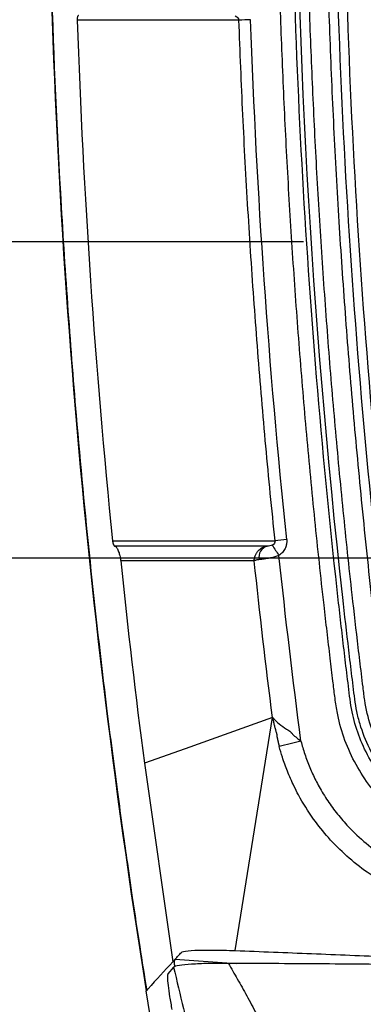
# Model space of a CAD drawing. Header units: millimetres. Extents: x 13 to 546, y 13 to 419.
# Tile 5 of 21: x 288 to 301, y 169 to 205. Entities that reach past the tile are written whole.
import ezdxf

# ---------------------------------------------------------------- set-up
doc = ezdxf.new("R2010")
doc.units = ezdxf.units.MM
doc.header["$LTSCALE"] = 2
doc.layers.add('DIMENSIONS', color=140, linetype='Continuous', lineweight=25)
doc.styles.add('SLDTEXTSTYLE0', font='TXT', dxfattribs={"width": 0.7})
doc.dimstyles.new('SLDDIMSTYLE0', dxfattribs={"dimtxt": 4.316016, "dimasz": 6.604, "dimexe": 0, "dimexo": 0.0625, "dimgap": 1.079004, "dimtad": 0, "dimtih": 1, "dimtoh": 1, "dimrnd": 1e-09, "dimzin": 12, "dimdsep": 46, "dimtxsty": 'SLDTEXTSTYLE0', "dimsah": 1, "dimcen": 0.09, "dimadec": 0, "dimazin": 3, "dimtfac": 1, "dimtofl": 0, "dimtmove": 0, "dimatfit": 3, "dimfxl": 0, "dimfrac": 2, "dimtolj": 1, "dimtzin": 12, "dimarcsym": 0})
doc.dimstyles.new('SLDDIMSTYLE1', dxfattribs={"dimtxt": 4.316016, "dimasz": 6.604, "dimexe": 0, "dimexo": 0.0625, "dimgap": 1.079004, "dimtad": 0, "dimtih": 1, "dimtoh": 1, "dimrnd": 1e-09, "dimzin": 12, "dimdsep": 46, "dimtxsty": 'SLDTEXTSTYLE0', "dimsah": 1, "dimcen": 0.09, "dimadec": 0, "dimazin": 3, "dimtfac": 1, "dimtmove": 0, "dimatfit": 0, "dimfxl": 0, "dimfrac": 2, "dimtolj": 1, "dimtzin": 12, "dimarcsym": 0})

# ---------------------------------------------------------------- blocks, each defined once
blk = doc.blocks.new('_D_4')
at = {"layer": 'DIMENSIONS'}
for p, q in [((301.219, 185.434), (271.326, 185.434)), ((277.676, 185.434), (277.676, 171.699)), ((271.264, 163.874), (269.814, 163.874)), ((269.814, 163.874), (269.814, 157.014)), ((284.089, 163.874), (285.538, 163.874)), ((285.538, 163.874), (285.538, 157.014)), ((269.814, 157.014), (271.264, 157.014)), ((285.538, 157.014), (284.089, 157.014)), ((277.676, 143.139), (277.676, 156.048)), ((321.028, 143.139), (271.326, 143.139))]:
    blk.add_line(p, q, dxfattribs=at)
for points in [[(277.676, 185.434), (276.66, 178.83), (278.692, 178.83)], [(277.676, 143.139), (278.692, 149.743), (276.66, 149.743)]]:
    blk.add_solid(points, dxfattribs=at)
at = {"layer": 'DIMENSIONS', "char_height": 4.2333, "attachment_point": 1, "style": 'SLDTEXTSTYLE0'}
for s, insert in [('42.3', (271.264, 170.297)), ('1.67', (271.264, 162.471))]:
    blk.add_mtext(s, dxfattribs=dict(at, insert=insert))
blk = doc.blocks.new('_D_5')
at = {"layer": 'DIMENSIONS'}
for p, q in [((250.697, 210.607), (249.248, 210.607)), ((249.248, 210.607), (249.248, 203.747)), ((263.523, 210.607), (264.972, 210.607)), ((264.972, 210.607), (264.972, 203.747)), ((271.304, 210.607), (277.676, 210.607)), ((277.676, 210.607), (277.676, 196.997)), ((249.248, 203.747), (250.697, 203.747)), ((264.972, 203.747), (263.523, 203.747)), ((298.489, 196.997), (271.326, 196.997)), ((301.219, 185.434), (271.326, 185.434)), ((277.676, 185.434), (277.676, 172.734))]:
    blk.add_line(p, q, dxfattribs=at)
for points in [[(277.676, 196.997), (278.692, 203.601), (276.66, 203.601)], [(277.676, 185.434), (276.66, 178.83), (278.692, 178.83)]]:
    blk.add_solid(points, dxfattribs=at)
at = {"layer": 'DIMENSIONS', "char_height": 4.2333, "attachment_point": 1, "style": 'SLDTEXTSTYLE0'}
for s, insert in [('11.6', (250.697, 217.03)), ('0.46', (250.697, 209.205))]:
    blk.add_mtext(s, dxfattribs=dict(at, insert=insert))

msp = doc.modelspace()

# ---------------------------------------------------------------- linework, layer by layer
for p, q in [((291.146, 205.104), (290.215, 205.104)), ((292.693, 205.103), (291.146, 205.104)), ((291.504, 186.069), (292.436, 186.068)), ((292.27, 185.875), (291.583, 185.876)), ((293.825, 185.873), (292.27, 185.875)), ((297.352, 179.601), (294.16, 178.464)), ((295.99, 171.086), (297.352, 179.601)), ((294.16, 178.464), (292.669, 177.933)), ((292.669, 177.933), (293.709, 170.677)), ((293.794, 170.77), (293.709, 170.677)), ((293.794, 170.77), (296.018, 170.616)), ((293.738, 170.48), (293.529, 170.235)), ((292.804, 169.69), (292.736, 169.616)), ((292.762, 169.62), (292.749, 169.618))]:
    msp.add_line(p, q)
for centre, radius, start, end in [((312.874, -259.52), 464.925, 92.01202, 92.0646), ((314.193, 27.944), 159.007, 95.89263, 96.04637), ((297.283, 185.463), 0.429, 106.7842, 191.16), ((310.603, 194.332), 15.712, 212.4324, 214.0655), ((577.34, 214.997), 287.073, 185.93081, 187.41813), ((330.343, 50.297), 132.365, 103.96987, 104.32353)]:
    msp.add_arc(centre, radius, start, end)
for points, knots in [([(292.749, 169.618), (291.538, 177.181), (290.638, 184.744), (289.438, 199.871), (289.14, 207.434), (289.14, 222.56), (289.438, 230.123), (290.638, 245.25), (291.538, 252.813), (292.749, 260.376)], [0, 0, 0, 0, 0.25, 0.25, 0.5, 0.5, 0.75, 0.75, 1, 1, 1, 1]), ([(292.752, 260.375), (292.66, 259.794), (292.492, 258.728), (292.272, 257.271), (292.1, 256.1), (291.964, 255.144), (291.731, 253.475), (291.285, 250.108), (290.514, 243.442), (289.758, 234.673), (289.253, 224.691), (289.098, 215.567), (289.218, 206.929), (289.563, 198.782), (290.2, 189.781), (290.907, 182.984), (291.484, 178.403), (291.678, 176.921), (291.857, 175.61), (292.038, 174.325), (292.245, 172.901), (292.487, 171.291), (292.668, 170.157), (292.754, 169.619)], [0, 0, 0, 0, 0.019376, 0.035538, 0.048494, 0.058334, 0.067325, 0.103982, 0.170113, 0.288198, 0.393632, 0.499066, 0.588527, 0.677988, 0.767448, 0.885533, 0.902853, 0.919454, 0.93471, 0.946412, 0.962196, 0.982071, 1, 1, 1, 1]), ([(324.772, 171.722), (324.546, 171.723), (324.094, 171.725), (323.416, 171.742), (322.739, 171.768), (322.063, 171.806), (321.387, 171.854), (320.712, 171.913), (320.038, 171.983), (319.364, 172.063), (318.691, 172.154), (318.019, 172.256), (317.348, 172.368), (316.235, 172.573), (314.688, 172.907), (313.05, 173.342), (311.751, 173.737), (310.941, 174.005), (310.376, 174.2), (310.056, 174.321), (309.738, 174.436), (309.417, 174.519), (309.087, 174.551), (308.847, 174.559), (308.464, 174.556), (307.807, 174.558), (307.144, 174.558), (306.619, 174.558), (306.29, 174.555), (305.881, 174.556), (305.392, 174.585), (304.747, 174.676), (303.957, 174.878), (303.057, 175.265), (302.226, 175.779), (301.483, 176.415), (300.843, 177.154), (300.324, 177.982), (299.934, 178.877), (299.72, 179.689), (299.624, 180.381), (299.566, 180.891), (299.509, 181.355), (299.397, 182.281), (299.186, 184.108), (298.894, 186.836), (298.596, 189.956), (298.334, 193.079), (298.106, 196.204), (297.913, 199.331), (297.755, 202.46), (297.632, 205.591), (297.545, 208.725), (297.49, 211.86), (297.484, 213.951), (297.48, 214.997)], [0, 0, 0, 0, 0.010727, 0.021445, 0.032157, 0.042866, 0.053574, 0.064285, 0.075, 0.085722, 0.096455, 0.107201, 0.117961, 0.12874, 0.160865, 0.192949, 0.209105, 0.225268, 0.233384, 0.237454, 0.241507, 0.249422, 0.253078, 0.257205, 0.260836, 0.271222, 0.288364, 0.29226, 0.296156, 0.303942, 0.311656, 0.319384, 0.334799, 0.350189, 0.365634, 0.380989, 0.396417, 0.41178, 0.427161, 0.442552, 0.451417, 0.460273, 0.466913, 0.473553, 0.504534, 0.554104, 0.603653, 0.653186, 0.70271, 0.75223, 0.801753, 0.851286, 0.900833, 0.950403, 1, 1, 1, 1]), ([(324.779, 172.253), (322.066, 172.253), (319.398, 172.513), (315.463, 173.268), (314.163, 173.581), (312.23, 174.145), (311.588, 174.348), (310.79, 174.622), (310.629, 174.678), (310.32, 174.791), (310.156, 174.855), (309.886, 174.943), (309.79, 174.972), (309.593, 175.02), (309.493, 175.038), (309.202, 175.079), (309.015, 175.087), (308.791, 175.089), (308.75, 175.089), (308.668, 175.089), (308.545, 175.089), (308.258, 175.089), (308.011, 175.089), (307.519, 175.089), (307.193, 175.09), (306.53, 175.089), (306.198, 175.083), (305.738, 175.096), (305.591, 175.105), (305.294, 175.136), (305.146, 175.157), (304.708, 175.236), (304.42, 175.31), (303.855, 175.503), (303.578, 175.622), (303.05, 175.899), (302.798, 176.055), (302.317, 176.407), (302.088, 176.603), (301.665, 177.025), (301.472, 177.25), (301.118, 177.728), (300.958, 177.983), (300.679, 178.512), (300.562, 178.786), (300.368, 179.347), (300.291, 179.634), (300.21, 180.078), (300.188, 180.231), (300.148, 180.544), (300.129, 180.706), (300.071, 181.197), (300.031, 181.518), (299.915, 182.49), (299.84, 183.137), (299.185, 188.967), (298.748, 194.159), (298.165, 204.565), (298.018, 209.782), (298.018, 214.997)], [0, 0, 0, 0, 0.125, 0.125, 0.1875, 0.1875, 0.21875, 0.21875, 0.226562, 0.226562, 0.234375, 0.234375, 0.238281, 0.238281, 0.242187, 0.242187, 0.25, 0.25, 0.251953, 0.251953, 0.253906, 0.257812, 0.265625, 0.265625, 0.28125, 0.28125, 0.296875, 0.296875, 0.304687, 0.304687, 0.3125, 0.3125, 0.328125, 0.328125, 0.34375, 0.34375, 0.359375, 0.359375, 0.375, 0.375, 0.390625, 0.390625, 0.40625, 0.40625, 0.421875, 0.421875, 0.4375, 0.4375, 0.445312, 0.445312, 0.453125, 0.453125, 0.46875, 0.46875, 0.5, 0.5, 0.75, 0.75, 1, 1, 1, 1]), ([(351.447, 214.997), (351.448, 204.632), (350.868, 194.266), (349.721, 183.997), (349.649, 183.355), (349.575, 182.714), (349.499, 182.073), (349.461, 181.752), (349.422, 181.434), (349.383, 181.111), (349.363, 180.949), (349.343, 180.785), (349.323, 180.625), (349.303, 180.464), (349.286, 180.308), (349.263, 180.156), (349.241, 180.003), (349.213, 179.854), (349.178, 179.705), (349.143, 179.556), (349.102, 179.406), (349.054, 179.254), (348.957, 178.951), (348.833, 178.65), (348.68, 178.356), (348.375, 177.769), (347.956, 177.216), (347.45, 176.756), (346.943, 176.296), (346.352, 175.928), (345.736, 175.68), (345.427, 175.556), (345.113, 175.461), (344.8, 175.394), (344.643, 175.36), (344.487, 175.333), (344.332, 175.313), (344.176, 175.292), (344.023, 175.279), (343.869, 175.271), (343.56, 175.257), (343.243, 175.264), (342.92, 175.264), (342.596, 175.264), (342.273, 175.264), (341.949, 175.264), (341.788, 175.264), (341.626, 175.264), (341.464, 175.264), (341.302, 175.264), (341.14, 175.264), (340.979, 175.265), (340.656, 175.265), (340.337, 175.26), (340.028, 175.194), (339.873, 175.161), (339.721, 175.115), (339.57, 175.065), (339.419, 175.014), (339.27, 174.959), (339.12, 174.906), (338.821, 174.799), (338.52, 174.695), (338.217, 174.595), (337.612, 174.394), (336.999, 174.206), (336.381, 174.032), (335.145, 173.683), (333.884, 173.389), (332.607, 173.153), (330.054, 172.681), (327.436, 172.437), (324.818, 172.434), (323.509, 172.433), (322.2, 172.492), (320.899, 172.612), (319.598, 172.732), (318.306, 172.913), (317.03, 173.15), (315.753, 173.388), (314.493, 173.683), (313.257, 174.032), (312.638, 174.206), (312.026, 174.394), (311.421, 174.595), (311.118, 174.695), (310.816, 174.797), (310.517, 174.907), (310.217, 175.016), (309.922, 175.132), (309.612, 175.194), (309.456, 175.225), (309.298, 175.243), (309.139, 175.254), (308.98, 175.264), (308.82, 175.264), (308.659, 175.264), (308.335, 175.264), (308.012, 175.264), (307.688, 175.264), (307.365, 175.264), (307.043, 175.265), (306.718, 175.264), (306.555, 175.264), (306.391, 175.262), (306.231, 175.262), (306.151, 175.263), (306.072, 175.263), (305.995, 175.264), (305.918, 175.266), (305.844, 175.268), (305.767, 175.271), (305.158, 175.301), (304.519, 175.431), (303.902, 175.68), (303.285, 175.929), (302.694, 176.295), (302.188, 176.756), (301.682, 177.217), (301.262, 177.769), (300.957, 178.356), (300.805, 178.65), (300.681, 178.951), (300.584, 179.254), (300.536, 179.406), (300.494, 179.557), (300.459, 179.709), (300.424, 179.86), (300.397, 180.008), (300.374, 180.161), (300.327, 180.467), (300.294, 180.791), (300.255, 181.111), (300.216, 181.432), (300.177, 181.752), (300.139, 182.073), (300.063, 182.714), (299.989, 183.355), (299.917, 183.997), (298.769, 194.266), (298.191, 204.632), (298.19, 214.997)], [0.3599189, 0.3599189, 0.3599189, 0.3599189, 0.4849189, 0.4849189, 0.4849189, 0.4927314, 0.4927314, 0.4927314, 0.4966376, 0.4966376, 0.4966376, 0.4985907, 0.4985907, 0.4985907, 0.5005439, 0.5005439, 0.5005439, 0.502497, 0.502497, 0.502497, 0.5044501, 0.5044501, 0.5044501, 0.5083564, 0.5083564, 0.5083564, 0.5161689, 0.5161689, 0.5161689, 0.5239814, 0.5239814, 0.5239814, 0.5278876, 0.5278876, 0.5278876, 0.5298407, 0.5298407, 0.5298407, 0.5317939, 0.5317939, 0.5317939, 0.5357001, 0.5357001, 0.5357001, 0.5396064, 0.5396064, 0.5396064, 0.5415595, 0.5415595, 0.5415595, 0.5435126, 0.5435126, 0.5435126, 0.5474189, 0.5474189, 0.5474189, 0.549372, 0.549372, 0.549372, 0.5513251, 0.5513251, 0.5513251, 0.5552314, 0.5552314, 0.5552314, 0.5630439, 0.5630439, 0.5630439, 0.5786689, 0.5786689, 0.5786689, 0.6099189, 0.6099189, 0.6099189, 0.6255439, 0.6255439, 0.6255439, 0.6411689, 0.6411689, 0.6411689, 0.6567939, 0.6567939, 0.6567939, 0.6646064, 0.6646064, 0.6646064, 0.6685126, 0.6685126, 0.6685126, 0.6724189, 0.6724189, 0.6724189, 0.674372, 0.674372, 0.674372, 0.6763251, 0.6763251, 0.6763251, 0.6802314, 0.6802314, 0.6802314, 0.6841376, 0.6841376, 0.6841376, 0.6860907, 0.6860907, 0.6860907, 0.6870673, 0.6870673, 0.6870673, 0.6880439, 0.6880439, 0.6880439, 0.6958564, 0.6958564, 0.6958564, 0.7036689, 0.7036689, 0.7036689, 0.7114814, 0.7114814, 0.7114814, 0.7153876, 0.7153876, 0.7153876, 0.7173407, 0.7173407, 0.7173407, 0.7192939, 0.7192939, 0.7192939, 0.7232001, 0.7232001, 0.7232001, 0.7271064, 0.7271064, 0.7271064, 0.7349189, 0.7349189, 0.7349189, 0.8599189, 0.8599189, 0.8599189, 0.8599189]), ([(351.093, 214.997), (351.092, 214.427), (351.09, 213.288), (351.074, 211.579), (351.048, 209.871), (351.011, 208.163), (350.964, 206.456), (350.907, 204.749), (350.839, 203.043), (350.761, 201.337), (350.672, 199.632), (350.572, 197.928), (350.463, 196.224), (350.342, 194.52), (350.212, 192.817), (350.07, 191.115), (349.919, 189.413), (349.757, 187.712), (349.584, 186.011), (349.395, 184.254), (349.188, 182.44), (349.026, 181.096), (348.928, 180.317), (348.884, 180.006), (348.77, 179.483), (348.503, 178.732), (348.026, 177.905), (347.416, 177.174), (346.685, 176.564), (345.86, 176.089), (345.113, 175.821), (344.494, 175.688), (344.021, 175.628), (343.542, 175.614), (343.059, 175.62), (342.576, 175.618), (341.932, 175.619), (341.349, 175.619), (340.866, 175.618), (340.545, 175.615), (340.165, 175.591), (339.694, 175.483), (339.218, 175.318), (338.76, 175.154), (338.149, 174.943), (337.401, 174.7), (336.173, 174.332), (334.625, 173.926), (332.131, 173.394), (328.976, 172.938), (325.151, 172.732), (321.31, 172.872), (317.484, 173.369), (314.342, 174.07), (312.182, 174.713), (311.11, 175.07), (310.501, 175.289), (310.047, 175.458), (309.577, 175.571), (309.095, 175.619), (308.61, 175.618), (307.96, 175.619), (307.147, 175.619), (306.411, 175.615), (305.923, 175.618), (305.599, 175.633), (305.036, 175.697), (304.243, 175.898), (303.351, 176.309), (302.547, 176.872), (301.86, 177.574), (301.311, 178.383), (300.917, 179.281), (300.752, 179.985), (300.688, 180.47), (300.65, 180.791), (300.581, 181.363), (300.445, 182.485), (300.217, 184.473), (299.931, 187.169), (299.639, 190.253), (299.381, 193.339), (299.158, 196.427), (298.969, 199.517), (298.814, 202.609), (298.693, 205.703), (298.608, 208.799), (298.554, 211.897), (298.548, 213.964), (298.544, 214.997)], [0, 0, 0, 0, 0.0138677, 0.0277315, 0.0415921, 0.0554499, 0.0693055, 0.0831593, 0.0970119, 0.1108638, 0.1247156, 0.1385678, 0.1524208, 0.1662752, 0.1801315, 0.1939903, 0.2078521, 0.2217173, 0.2355865, 0.2494603, 0.2647219, 0.2800136, 0.2824046, 0.2838345, 0.2876766, 0.2954111, 0.3031121, 0.3107848, 0.3184769, 0.326157, 0.3338397, 0.3376957, 0.341535, 0.3454353, 0.3493562, 0.3532758, 0.3571954, 0.3650346, 0.3674708, 0.3689502, 0.3728367, 0.3767226, 0.3806557, 0.3851038, 0.3885501, 0.3963951, 0.4042454, 0.4197444, 0.4353395, 0.4662806, 0.4972318, 0.5284425, 0.5597031, 0.5910032, 0.6066743, 0.6145393, 0.618485, 0.6224241, 0.6263225, 0.6302265, 0.6341734, 0.6381309, 0.6460467, 0.6539624, 0.6560478, 0.6579143, 0.6618661, 0.6698135, 0.6777103, 0.6856516, 0.6935541, 0.7014857, 0.7093266, 0.7173012, 0.7189726, 0.7212296, 0.725158, 0.7330147, 0.7487291, 0.7738679, 0.7989959, 0.8241162, 0.8492317, 0.8743456, 0.899461, 0.9245811, 0.9497089, 0.9748475, 1, 1, 1, 1]), ([(299.245, 214.997), (299.246, 214.422), (299.247, 213.271), (299.264, 211.544), (299.29, 209.817), (299.327, 208.09), (299.375, 206.363), (299.434, 204.636), (299.503, 202.909), (299.583, 201.182), (299.673, 199.454), (299.806, 197.189), (299.998, 194.37), (300.271, 190.98), (300.591, 187.54), (300.953, 184.051), (301.23, 181.71), (301.369, 180.53)], [0, 0, 0, 0, 0.049967, 0.099939, 0.149918, 0.199905, 0.249902, 0.299911, 0.349935, 0.399974, 0.450032, 0.50011, 0.596976, 0.695385, 0.795349, 0.896883, 1, 1, 1, 1]), ([(299.588, 214.997), (299.587, 209.244), (299.764, 203.492), (300.473, 192.009), (301.017, 186.28), (301.709, 180.571)], [0, 0, 0, 0, 0.5, 0.5, 1, 1, 1, 1]), ([(302.05, 180.613), (301.358, 186.316), (300.815, 192.037), (300.107, 203.506), (299.929, 209.251), (299.93, 214.997)], [0, 0, 0, 0, 0.5, 0.5, 1, 1, 1, 1]), ([(290.265, 205.275), (290.262, 205.275), (290.255, 205.274), (290.245, 205.265), (290.234, 205.25), (290.225, 205.227), (290.218, 205.197), (290.214, 205.166), (290.213, 205.138), (290.213, 205.115), (290.214, 205.104)], [0, 0, 0, 0, 0.172602, 0.338993, 0.499675, 0.689482, 0.834244, 0.905173, 0.957281, 1, 1, 1, 1]), ([(297.445, 186.066), (297.386, 186.642), (297.269, 187.794), (297.106, 189.522), (296.954, 191.251), (296.813, 192.981), (296.682, 194.712), (296.562, 196.443), (296.453, 198.174), (296.354, 199.906), (296.266, 201.638), (296.189, 203.371), (296.146, 204.526), (296.124, 205.103)], [0, 0, 0, 0, 0.090974, 0.181936, 0.272884, 0.363819, 0.454741, 0.54565, 0.636547, 0.72743, 0.8183, 0.909156, 1, 1, 1, 1]), ([(297.869, 186.111), (297.871, 186.088), (297.874, 186.043), (297.869, 185.976), (297.857, 185.91), (297.837, 185.845), (297.797, 185.752), (297.722, 185.635), (297.632, 185.566), (297.587, 185.531)], [0, 0, 0, 0, 0.100299, 0.19915, 0.297844, 0.397677, 0.499902, 0.747, 1, 1, 1, 1]), ([(291.505, 186.07), (291.505, 186.068), (291.506, 186.066), (291.506, 186.059), (291.507, 186.053), (291.509, 186.041), (291.514, 186.011), (291.522, 185.976), (291.535, 185.941), (291.55, 185.91), (291.567, 185.885), (291.578, 185.879), (291.583, 185.876)], [0, 0, 0, 0, 0.009714, 0.019385, 0.024484, 0.036081, 0.072614, 0.170479, 0.315381, 0.503771, 0.741852, 1, 1, 1, 1]), ([(291.583, 185.876), (291.59, 185.874), (291.606, 185.867), (291.631, 185.846), (291.658, 185.812), (291.685, 185.768), (291.712, 185.711), (291.74, 185.639), (291.762, 185.566), (291.778, 185.501), (291.789, 185.441), (291.797, 185.389), (291.801, 185.352), (291.803, 185.335)], [0, 0, 0, 0, 0.097681, 0.258557, 0.393653, 0.497366, 0.648218, 0.766724, 0.849169, 0.911505, 0.945483, 0.974313, 1, 1, 1, 1]), ([(296.684, 185.332), (296.684, 185.35), (296.686, 185.389), (296.696, 185.453), (296.719, 185.528), (296.758, 185.611), (296.825, 185.704), (296.919, 185.788), (297.037, 185.851), (297.12, 185.866), (297.159, 185.873)], [0, 0, 0, 0, 0.070892, 0.154083, 0.250249, 0.373944, 0.500582, 0.680893, 0.848714, 1, 1, 1, 1]), ([(297.341, 185.905), (297.318, 185.893), (297.288, 185.885), (297.224, 185.876), (297.19, 185.874), (297.159, 185.873)], [0, 0, 0, 0, 0.5, 0.5, 1, 1, 1, 1]), ([(297.587, 185.531), (297.563, 185.522), (297.513, 185.503), (297.437, 185.479), (297.357, 185.457), (297.275, 185.438), (297.164, 185.416), (297.015, 185.394), (296.917, 185.385), (296.862, 185.379)], [0, 0, 0, 0, 0.091808, 0.1877, 0.287813, 0.392174, 0.500701, 0.722354, 1, 1, 1, 1]), ([(296.862, 185.379), (296.844, 185.377), (296.806, 185.373), (296.763, 185.362), (296.72, 185.347), (296.698, 185.338), (296.684, 185.332)], [0, 0, 0, 0, 0.233822, 0.499731, 0.665321, 1, 1, 1, 1]), ([(297.352, 179.601), (297.355, 179.602), (297.36, 179.603), (297.369, 179.597), (297.379, 179.587), (297.4, 179.565), (297.447, 179.51), (297.567, 179.391), (297.719, 179.273), (297.866, 179.176), (297.946, 179.134), (298.001, 179.089), (298.034, 179.054), (298.054, 179.027), (298.12, 178.962), (298.231, 178.864), (298.338, 178.785), (298.389, 178.747)], [0, 0, 0, 0, 0.01445, 0.030572, 0.043761, 0.061849, 0.123957, 0.247637, 0.494947, 0.557006, 0.619012, 0.681366, 0.696934, 0.713348, 0.745197, 0.879109, 1, 1, 1, 1]), ([(297.352, 179.601), (297.352, 179.6), (297.353, 179.599), (297.354, 179.594), (297.355, 179.589), (297.356, 179.584), (297.358, 179.58), (297.358, 179.579), (297.358, 179.576), (297.358, 179.578), (297.358, 179.577), (297.358, 179.577), (297.358, 179.577), (297.358, 179.576), (297.359, 179.576), (297.359, 179.572), (297.363, 179.558), (297.37, 179.522), (297.387, 179.445), (297.413, 179.335), (297.441, 179.226), (297.461, 179.149), (297.473, 179.105), (297.479, 179.083), (297.482, 179.072), (297.483, 179.072), (297.483, 179.071), (297.483, 179.071), (297.483, 179.07), (297.483, 179.069), (297.483, 179.069), (297.484, 179.068), (297.484, 179.067), (297.484, 179.066), (297.485, 179.065), (297.485, 179.064), (297.485, 179.063), (297.486, 179.061), (297.486, 179.06), (297.487, 179.059), (297.487, 179.057), (297.488, 179.055), (297.488, 179.054), (297.489, 179.052), (297.489, 179.05), (297.49, 179.048), (297.491, 179.046), (297.491, 179.044), (297.492, 179.042), (297.493, 179.04), (297.494, 179.037), (297.495, 179.035), (297.496, 179.032), (297.497, 179.029), (297.498, 179.027), (297.499, 179.024), (297.499, 179.021), (297.5, 179.019), (297.501, 179.017), (297.501, 179.015), (297.501, 179.013), (297.502, 179.011), (297.502, 179.009), (297.502, 179.007), (297.502, 179.005), (297.502, 179.003), (297.503, 179.001), (297.503, 178.999), (297.503, 178.997), (297.503, 178.995), (297.503, 178.993), (297.503, 178.991), (297.503, 178.989), (297.503, 178.987), (297.503, 178.985), (297.504, 178.983), (297.504, 178.981), (297.504, 178.979), (297.504, 178.976), (297.504, 178.974), (297.504, 178.972), (297.504, 178.97), (297.504, 178.967), (297.504, 178.965), (297.504, 178.962), (297.504, 178.96), (297.504, 178.957), (297.504, 178.955), (297.504, 178.952), (297.504, 178.949), (297.504, 178.947), (297.504, 178.944), (297.504, 178.941), (297.504, 178.938), (297.504, 178.935), (297.504, 178.932), (297.504, 178.929), (297.504, 178.925), (297.504, 178.922), (297.504, 178.918), (297.505, 178.91), (297.51, 178.902), (297.513, 178.892), (297.516, 178.884), (297.518, 178.877), (297.519, 178.871), (297.521, 178.865), (297.522, 178.86), (297.523, 178.854), (297.524, 178.849), (297.525, 178.843), (297.527, 178.837), (297.528, 178.831), (297.529, 178.825), (297.531, 178.819), (297.532, 178.813), (297.533, 178.807), (297.535, 178.801), (297.536, 178.795), (297.538, 178.788), (297.539, 178.782), (297.54, 178.775), (297.542, 178.769), (297.543, 178.762), (297.545, 178.756), (297.547, 178.749), (297.548, 178.742), (297.55, 178.735), (297.551, 178.728), (297.553, 178.721), (297.555, 178.714), (297.556, 178.707), (297.558, 178.7), (297.56, 178.692), (297.562, 178.685), (297.564, 178.677), (297.565, 178.67), (297.567, 178.662), (297.569, 178.655), (297.571, 178.647), (297.573, 178.639), (297.575, 178.631), (297.577, 178.623), (297.579, 178.615), (297.581, 178.607), (297.583, 178.599), (297.585, 178.59), (297.587, 178.582), (297.59, 178.574), (297.592, 178.565), (297.594, 178.556), (297.596, 178.551), (297.596, 178.548)], [0, 0, 0, 0, 0.00373, 0.006406, 0.011281, 0.019028, 0.020965, 0.022902, 0.023871, 0.02425, 0.024689, 0.02475, 0.024871, 0.025113, 0.025597, 0.027533, 0.035279, 0.066262, 0.128226, 0.25215, 0.376046, 0.438009, 0.467682, 0.499977, 0.500269, 0.500631, 0.501064, 0.501568, 0.502142, 0.502787, 0.503504, 0.504293, 0.505155, 0.50609, 0.507098, 0.508181, 0.509339, 0.510572, 0.511883, 0.513271, 0.514738, 0.516284, 0.517912, 0.519621, 0.521414, 0.523292, 0.525256, 0.527309, 0.529455, 0.531697, 0.534038, 0.536482, 0.539033, 0.541694, 0.544472, 0.547307, 0.549833, 0.552045, 0.554023, 0.555851, 0.557607, 0.559367, 0.561174, 0.562997, 0.564835, 0.566689, 0.568564, 0.57046, 0.572381, 0.574329, 0.576307, 0.578317, 0.580363, 0.582445, 0.584562, 0.586714, 0.588903, 0.591128, 0.593391, 0.595693, 0.598035, 0.600418, 0.602843, 0.605311, 0.607823, 0.61038, 0.612985, 0.615637, 0.61834, 0.621094, 0.623901, 0.626758, 0.629671, 0.632642, 0.635676, 0.638779, 0.641956, 0.645207, 0.648565, 0.652139, 0.656066, 0.670797, 0.680709, 0.687738, 0.694011, 0.699701, 0.704998, 0.710084, 0.715141, 0.720344, 0.725655, 0.731026, 0.736458, 0.74195, 0.747504, 0.753119, 0.758798, 0.76454, 0.770347, 0.776217, 0.782153, 0.788153, 0.794218, 0.800348, 0.806544, 0.812806, 0.819134, 0.825529, 0.831991, 0.83852, 0.845117, 0.851781, 0.858515, 0.865316, 0.872187, 0.879128, 0.886138, 0.893219, 0.90037, 0.907593, 0.914887, 0.922254, 0.929693, 0.937205, 0.944791, 0.952451, 0.960186, 0.967996, 0.975882, 0.983844, 0.991883, 1, 1, 1, 1]), ([(298.389, 178.747), (298.41, 178.666), (298.453, 178.503), (298.529, 178.26), (298.614, 178.02), (298.71, 177.78), (298.815, 177.543), (298.93, 177.307), (299.106, 176.975), (299.361, 176.557), (299.717, 176.071), (300.176, 175.541), (300.759, 174.991), (301.718, 174.279), (303.061, 173.602), (304.509, 173.223), (305.697, 173.081), (306.596, 173.063), (307.496, 173.058), (308.249, 173.04), (308.845, 172.975), (309.286, 172.902), (309.721, 172.803), (310.007, 172.715), (310.151, 172.671)], [0, 0, 0, 0, 0.017588, 0.035255, 0.053027, 0.07093, 0.088989, 0.107229, 0.125673, 0.167516, 0.20933, 0.251402, 0.313621, 0.376487, 0.500336, 0.624901, 0.687087, 0.749752, 0.812526, 0.875211, 0.906904, 0.937502, 0.968521, 1, 1, 1, 1]), ([(309.914, 171.922), (309.843, 171.945), (309.696, 171.993), (309.464, 172.056), (309.215, 172.114), (308.949, 172.164), (308.665, 172.204), (308.362, 172.233), (307.944, 172.255), (307.45, 172.254), (306.921, 172.256), (306.496, 172.254), (306.048, 172.258), (305.532, 172.281), (304.905, 172.348), (303.856, 172.528), (302.651, 172.9), (301.525, 173.472), (300.468, 174.161), (299.6, 174.936), (298.804, 175.928), (298.401, 176.574), (298.097, 177.168), (297.896, 177.626), (297.718, 178.11), (297.633, 178.416), (297.596, 178.548)], [0, 0, 0, 0, 0.014794, 0.030583, 0.047375, 0.065189, 0.084057, 0.104014, 0.125096, 0.166706, 0.201538, 0.229526, 0.250675, 0.289947, 0.331444, 0.375161, 0.499834, 0.578373, 0.623667, 0.748719, 0.805496, 0.874379, 0.898451, 0.937215, 0.973031, 1, 1, 1, 1]), ([(293.794, 170.77), (293.832, 170.812), (293.87, 170.853), (293.927, 170.915), (293.947, 170.935), (293.984, 170.977), (293.996, 170.998), (294.023, 171.018)], [0, 0, 0, 0, 0.5, 0.5, 0.75, 0.75, 1, 1, 1, 1]), ([(294.023, 171.018), (294.023, 171.018), (294.04, 171.03), (294.11, 171.065), (294.47, 171.1), (295.141, 171.111), (295.699, 171.098), (295.99, 171.086), (295.99, 171.086), (295.99, 171.086), (295.99, 171.086)], [0.5620401, 0.5620401, 0.5620401, 0.5620401, 0.5625, 0.625, 0.75, 0.875, 1, 1, 1, 1.0000022, 1.0000022, 1.0000022, 1.0000022]), ([(295.99, 171.087), (296.454, 171.068), (297.383, 171.031), (298.78, 170.975), (300.179, 170.917), (301.583, 170.859), (303.218, 170.789), (305.088, 170.708), (307.194, 170.614), (308.606, 170.548), (309.311, 170.516)], [0, 0, 0, 0, 0.105712, 0.211453, 0.3172, 0.422927, 0.528612, 0.685932, 0.843072, 1, 1, 1, 1]), ([(293.78, 170.502), (293.777, 170.555), (293.769, 170.71), (293.784, 170.746), (293.794, 170.77)], [0, 0, 0, 0, 0.3429573, 1, 1, 1, 1]), ([(295.738, 170.618), (295.477, 170.619), (295.234, 170.617), (294.895, 170.609), (294.785, 170.605), (294.58, 170.597), (294.484, 170.592), (294.216, 170.574), (294.062, 170.559), (293.835, 170.524), (293.758, 170.503), (293.738, 170.48)], [0, 0, 0, 0, 0.25, 0.25, 0.375, 0.375, 0.5, 0.5, 0.75, 0.75, 1, 1, 1, 1]), ([(293.738, 170.48), (293.856, 169.975), (294.034, 169.216), (294.215, 168.462), (294.336, 167.96), (294.396, 167.711), (294.706, 166.452), (294.972, 165.412), (295.188, 164.627)], [0, 0, 0, 0, 0.25, 0.375, 0.375, 0.5, 0.5, 1, 1, 1, 1]), ([(295.738, 170.618), (295.847, 170.428), (296.073, 170.037), (296.416, 169.424), (296.73, 168.839), (297.006, 168.294), (297.251, 167.784), (297.427, 167.373), (297.544, 167.073), (297.583, 166.964), (297.601, 166.913)], [0, 0, 0, 0, 0.160095, 0.330672, 0.511312, 0.64092, 0.769875, 0.917433, 0.961168, 1, 1, 1, 1]), ([(309.008, 170.499), (308.447, 170.507), (307.89, 170.513), (306.774, 170.526), (306.217, 170.532), (304.547, 170.551), (303.438, 170.562), (301.226, 170.581), (300.124, 170.59), (297.926, 170.605), (296.831, 170.612), (295.738, 170.618)], [0, 0, 0, 0, 0.125, 0.125, 0.25, 0.25, 0.5, 0.5, 0.75, 0.75, 1, 1, 1, 1]), ([(293.529, 170.235), (293.517, 170.221), (293.511, 170.177), (293.513, 170.031), (293.521, 169.931), (293.548, 169.69), (293.568, 169.548), (293.616, 169.248), (293.645, 169.086), (293.677, 168.925)], [0, 0, 0, 0, 0.25, 0.25, 0.5, 0.5, 0.75, 0.75, 1, 1, 1, 1])]:
    msp.add_open_spline(points, degree=3, knots=knots)
for points in [[(295.992, 205.254), (296.066, 205.226), (296.121, 205.167), (296.124, 205.103)], [(290.215, 205.104), (290.434, 198.747), (290.864, 192.398), (291.504, 186.069)], [(296.124, 205.103), (294.981, 205.103), (293.837, 205.103), (292.693, 205.103)], [(297.869, 186.111), (297.214, 192.429), (296.775, 198.77), (296.551, 205.118)], [(292.436, 186.068), (292.955, 186.067), (293.473, 186.066), (293.991, 186.066)], [(297.159, 185.873), (296.048, 185.872), (294.936, 185.872), (293.825, 185.873)], [(293.991, 186.066), (295.143, 186.065), (296.294, 186.065), (297.445, 186.066)], [(297.445, 186.066), (297.453, 186.004), (297.41, 185.94), (297.341, 185.905)], [(298.389, 178.747), (298.094, 181.005), (297.826, 183.266), (297.587, 185.531)], [(293.359, 185.332), (292.84, 185.333), (292.322, 185.333), (291.803, 185.335)], [(296.684, 185.332), (295.576, 185.33), (294.467, 185.331), (293.359, 185.332)], [(297.352, 179.601), (297.11, 181.509), (296.887, 183.419), (296.684, 185.332)], [(293.709, 170.677), (293.406, 170.349), (293.105, 170.02), (292.804, 169.69)], [(295.448, 155.116), (294.418, 159.926), (293.514, 164.759), (292.736, 169.616)]]:
    msp.add_open_spline(points, degree=3)

# ---------------------------------------------------------------- dimensions: what is measured, and where the dimension line sits
at = {"layer": 'DIMENSIONS'}
for base, p1, p2, dimstyle, picture, middle in [((277.676, 196.997), (303.759, 185.434), (301.029, 196.997), 'SLDDIMSTYLE1', '_D_5', (277.676, 210.607)), ((277.6763, 143.139), (303.759, 185.4343), (323.5684, 143.139), 'SLDDIMSTYLE0', '_D_4', (277.6763, 163.8737))]:
    dim = msp.add_linear_dim(base=base, p1=p1, p2=p2, angle=90, dimstyle=dimstyle, dxfattribs=at)
    dim.commit()
    dim.dimension.update_dxf_attribs({"geometry": picture, "text_midpoint": middle, "dimtype": 160})

doc.saveas('drawing.dxf')
